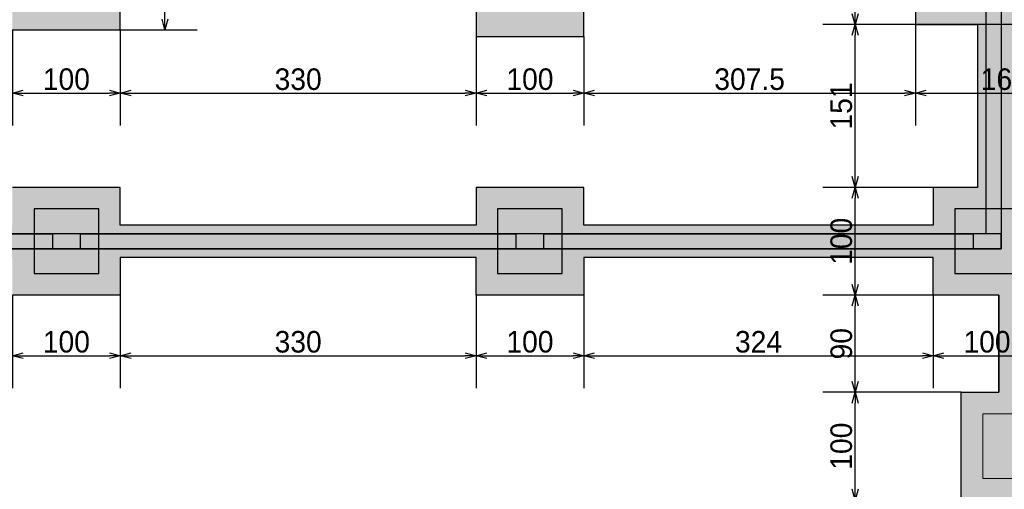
# Model space of a CAD drawing. Header units: millimetres. Extents: x -24 to 384, y -54 to 92.
# Tile 63 of 75: x 228.18 to 237.31, y 72.34 to 76.7. Entities that reach past the tile are written whole.
import ezdxf

# ---------------------------------------------------------------- set-up
doc = ezdxf.new("R2010")
doc.units = ezdxf.units.MM
doc.layers.add('BL_CONTORNO', color=6, linetype='Continuous', lineweight=9)
doc.styles.add('GULIM', font='Gulim.ttf')
doc.dimstyles.new('GULIM-100', dxfattribs={"dimtxt": 0.2, "dimasz": 0.1, "dimexe": 0.3, "dimexo": 0, "dimgap": 0.025, "dimtad": 1, "dimdec": 1, "dimlfac": 100, "dimzin": 12, "dimdsep": 46, "dimtxsty": 'GULIM', "dimblk": 'OPEN30', "dimcen": 0, "dimclrd": 152, "dimclre": 152, "dimclrt": 152, "dimaunit": 1, "dimadec": 0, "dimazin": 0, "dimtfac": 1.875, "dimtdec": 1, "dimtmove": 2, "dimatfit": 3, "dimldrblk": 'OPEN30', "dimfxl": 0, "dimtolj": 1, "dimtzin": 12, "dimlwd": -1, "dimarcsym": 0})

# ---------------------------------------------------------------- blocks, each defined once
blk = doc.blocks.new('_Open30')
at = {"color": 0, "linetype": 'ByBlock', "lineweight": -2}
for p, q in [((-1, 0.268), (0, 0)), ((0, 0), (-1, -0.268)), ((0, 0), (-1, 0))]:
    blk.add_line(p, q, dxfattribs=at)
blk = doc.blocks.new('*D409')
at = {"color": 152, "lineweight": -2, "transparency": 16777216}
for p, q in [((229.1122, 77.6016), (229.8269, 77.6016)), ((229.1122, 76.6016), (229.8269, 76.6016))]:
    blk.add_line(p, q, dxfattribs=at)
at = {"color": 152, "transparency": 16777216}
blk.add_line((229.5269, 76.7016), (229.5269, 77.5016), dxfattribs=at)
at = {"layer": 'Defpoints', "color": 0, "transparency": 16777216}
for p in [(229.1122, 77.6016), (229.5269, 77.6016), (229.1122, 76.6016)]:
    blk.add_point(p, dxfattribs=at)
at = {"color": 152, "transparency": 16777216, "xscale": 0.1, "yscale": 0.1, "zscale": 0.1}
for p, rotation in [((229.5269, 77.6016), 90), ((229.5269, 76.6016), 270)]:
    blk.add_blockref('_Open30', p, dxfattribs=dict(at, rotation=rotation))
at = {"color": 152, "transparency": 16777216, "insert": (229.3991, 77.1016), "char_height": 0.2, "attachment_point": 5, "rotation": 90, "style": 'GULIM'}
blk.add_mtext('\\A1;100', dxfattribs=at)
blk = doc.blocks.new('*D421')
at = {"color": 152, "lineweight": -2, "transparency": 16777216}
for p, q in [((236.9122, 73.2416), (235.6285, 73.2416)), ((236.9122, 72.2416), (235.6285, 72.2416))]:
    blk.add_line(p, q, dxfattribs=at)
at = {"color": 152, "transparency": 16777216}
blk.add_line((235.9285, 72.3416), (235.9285, 73.1416), dxfattribs=at)
at = {"layer": 'Defpoints', "color": 0, "transparency": 16777216}
for p in [(235.9285, 73.2416), (236.9122, 73.2416), (236.9122, 72.2416)]:
    blk.add_point(p, dxfattribs=at)
at = {"color": 152, "transparency": 16777216, "xscale": 0.1, "yscale": 0.1, "zscale": 0.1}
for p, rotation in [((235.9285, 73.2416), 90), ((235.9285, 72.2416), 270)]:
    blk.add_blockref('_Open30', p, dxfattribs=dict(at, rotation=rotation))
at = {"color": 152, "transparency": 16777216, "insert": (235.8007, 72.7416), "char_height": 0.2, "attachment_point": 5, "rotation": 90, "style": 'GULIM'}
blk.add_mtext('\\A1;100', dxfattribs=at)
blk = doc.blocks.new('*D422')
at = {"color": 152, "lineweight": -2, "transparency": 16777216}
for p, q in [((236.6522, 74.1416), (235.6285, 74.1416)), ((236.9122, 73.2416), (235.6285, 73.2416))]:
    blk.add_line(p, q, dxfattribs=at)
at = {"color": 152, "transparency": 16777216}
blk.add_line((235.9285, 73.3416), (235.9285, 74.0416), dxfattribs=at)
at = {"layer": 'Defpoints', "color": 0, "transparency": 16777216}
for p in [(235.9285, 74.1416), (236.6522, 74.1416), (236.9122, 73.2416)]:
    blk.add_point(p, dxfattribs=at)
at = {"color": 152, "transparency": 16777216, "xscale": 0.1, "yscale": 0.1, "zscale": 0.1}
for p, rotation in [((235.9285, 74.1416), 90), ((235.9285, 73.2416), 270)]:
    blk.add_blockref('_Open30', p, dxfattribs=dict(at, rotation=rotation))
at = {"color": 152, "transparency": 16777216, "insert": (235.8009, 73.6916), "char_height": 0.2, "attachment_point": 5, "rotation": 90, "style": 'GULIM'}
blk.add_mtext('\\A1;90', dxfattribs=at)
blk = doc.blocks.new('*D423')
at = {"color": 152, "lineweight": -2, "transparency": 16777216}
for p, q in [((236.6522, 75.1416), (235.6285, 75.1416)), ((236.6522, 74.1416), (235.6285, 74.1416))]:
    blk.add_line(p, q, dxfattribs=at)
at = {"color": 152, "transparency": 16777216}
blk.add_line((235.9285, 74.2416), (235.9285, 75.0416), dxfattribs=at)
at = {"layer": 'Defpoints', "color": 0, "transparency": 16777216}
for p in [(235.9285, 75.1416), (236.6522, 75.1416), (236.6522, 74.1416)]:
    blk.add_point(p, dxfattribs=at)
at = {"color": 152, "transparency": 16777216, "xscale": 0.1, "yscale": 0.1, "zscale": 0.1}
for p, rotation in [((235.9285, 75.1416), 90), ((235.9285, 74.1416), 270)]:
    blk.add_blockref('_Open30', p, dxfattribs=dict(at, rotation=rotation))
at = {"color": 152, "transparency": 16777216, "insert": (235.8007, 74.6416), "char_height": 0.2, "attachment_point": 5, "rotation": 90, "style": 'GULIM'}
blk.add_mtext('\\A1;100', dxfattribs=at)
blk = doc.blocks.new('*D424')
at = {"color": 152, "lineweight": -2, "transparency": 16777216}
for p, q in [((238.1372, 76.6516), (235.6285, 76.6516)), ((236.6522, 75.1416), (235.6285, 75.1416))]:
    blk.add_line(p, q, dxfattribs=at)
at = {"color": 152, "transparency": 16777216}
blk.add_line((235.9285, 75.2416), (235.9285, 76.5516), dxfattribs=at)
at = {"layer": 'Defpoints', "color": 0, "transparency": 16777216}
for p in [(235.9285, 76.6516), (238.1372, 76.6516), (236.6522, 75.1416)]:
    blk.add_point(p, dxfattribs=at)
at = {"color": 152, "transparency": 16777216, "xscale": 0.1, "yscale": 0.1, "zscale": 0.1}
for p, rotation in [((235.9285, 76.6516), 90), ((235.9285, 75.1416), 270)]:
    blk.add_blockref('_Open30', p, dxfattribs=dict(at, rotation=rotation))
at = {"color": 152, "transparency": 16777216, "insert": (235.8007, 75.8966), "char_height": 0.2, "attachment_point": 5, "rotation": 90, "style": 'GULIM'}
blk.add_mtext('\\A1;151', dxfattribs=at)
blk = doc.blocks.new('*D425')
at = {"color": 152, "lineweight": -2, "transparency": 16777216}
for p, q in [((238.1372, 77.5516), (235.6285, 77.5516)), ((236.4872, 76.6516), (235.6285, 76.6516))]:
    blk.add_line(p, q, dxfattribs=at)
at = {"color": 152, "transparency": 16777216}
blk.add_line((235.9285, 76.7516), (235.9285, 77.4516), dxfattribs=at)
at = {"layer": 'Defpoints', "color": 0, "transparency": 16777216}
for p in [(235.9285, 77.5516), (238.1372, 77.5516), (236.4872, 76.6516)]:
    blk.add_point(p, dxfattribs=at)
at = {"color": 152, "transparency": 16777216, "xscale": 0.1, "yscale": 0.1, "zscale": 0.1}
for p, rotation in [((235.9285, 77.5516), 90), ((235.9285, 76.6516), 270)]:
    blk.add_blockref('_Open30', p, dxfattribs=dict(at, rotation=rotation))
at = {"color": 152, "transparency": 16777216, "insert": (235.8009, 77.1016), "char_height": 0.2, "attachment_point": 5, "rotation": 90, "style": 'GULIM'}
blk.add_mtext('\\A1;90', dxfattribs=at)
blk = doc.blocks.new('*D447')
at = {"color": 152, "lineweight": -2, "transparency": 16777216}
for p, q in [((228.1122, 76.6016), (228.1122, 75.716)), ((229.1122, 76.6016), (229.1122, 75.716))]:
    blk.add_line(p, q, dxfattribs=at)
at = {"color": 152, "transparency": 16777216}
blk.add_line((228.2122, 76.016), (229.0122, 76.016), dxfattribs=at)
at = {"layer": 'Defpoints', "color": 0, "transparency": 16777216}
for p in [(228.1122, 76.6016), (229.1122, 76.6016), (229.1122, 76.016)]:
    blk.add_point(p, dxfattribs=at)
at = {"color": 152, "transparency": 16777216, "xscale": 0.1, "yscale": 0.1, "zscale": 0.1, "rotation": 180}
blk.add_blockref('_Open30', (228.1122, 76.016), dxfattribs=at)
at = {"color": 152, "transparency": 16777216, "xscale": 0.1, "yscale": 0.1, "zscale": 0.1}
blk.add_blockref('_Open30', (229.1122, 76.016), dxfattribs=at)
at = {"color": 152, "transparency": 16777216, "insert": (228.6122, 76.1438), "char_height": 0.2, "attachment_point": 5, "style": 'GULIM'}
blk.add_mtext('\\A1;100', dxfattribs=at)
blk = doc.blocks.new('*D448')
at = {"color": 152, "lineweight": -2, "transparency": 16777216}
for p, q in [((229.1122, 76.6016), (229.1122, 75.716)), ((232.4122, 76.5416), (232.4122, 75.716))]:
    blk.add_line(p, q, dxfattribs=at)
at = {"color": 152, "transparency": 16777216}
blk.add_line((229.2122, 76.016), (232.3122, 76.016), dxfattribs=at)
at = {"layer": 'Defpoints', "color": 0, "transparency": 16777216}
for p in [(229.1122, 76.6016), (232.4122, 76.5416), (232.4122, 76.016)]:
    blk.add_point(p, dxfattribs=at)
at = {"color": 152, "transparency": 16777216, "xscale": 0.1, "yscale": 0.1, "zscale": 0.1, "rotation": 180}
blk.add_blockref('_Open30', (229.1122, 76.016), dxfattribs=at)
at = {"color": 152, "transparency": 16777216, "xscale": 0.1, "yscale": 0.1, "zscale": 0.1}
blk.add_blockref('_Open30', (232.4122, 76.016), dxfattribs=at)
at = {"color": 152, "transparency": 16777216, "insert": (230.7622, 76.1435), "char_height": 0.2, "attachment_point": 5, "style": 'GULIM'}
blk.add_mtext('\\A1;330', dxfattribs=at)
blk = doc.blocks.new('*D449')
at = {"color": 152, "lineweight": -2, "transparency": 16777216}
for p, q in [((232.4122, 76.5416), (232.4122, 75.716)), ((233.4122, 76.5416), (233.4122, 75.716))]:
    blk.add_line(p, q, dxfattribs=at)
at = {"color": 152, "transparency": 16777216}
blk.add_line((232.5122, 76.016), (233.3122, 76.016), dxfattribs=at)
at = {"layer": 'Defpoints', "color": 0, "transparency": 16777216}
for p in [(232.4122, 76.5416), (233.4122, 76.5416), (233.4122, 76.016)]:
    blk.add_point(p, dxfattribs=at)
at = {"color": 152, "transparency": 16777216, "xscale": 0.1, "yscale": 0.1, "zscale": 0.1, "rotation": 180}
blk.add_blockref('_Open30', (232.4122, 76.016), dxfattribs=at)
at = {"color": 152, "transparency": 16777216, "xscale": 0.1, "yscale": 0.1, "zscale": 0.1}
blk.add_blockref('_Open30', (233.4122, 76.016), dxfattribs=at)
at = {"color": 152, "transparency": 16777216, "insert": (232.9122, 76.1438), "char_height": 0.2, "attachment_point": 5, "style": 'GULIM'}
blk.add_mtext('\\A1;100', dxfattribs=at)
blk = doc.blocks.new('*D450')
at = {"color": 152, "lineweight": -2, "transparency": 16777216}
for p, q in [((236.4872, 76.6516), (236.4872, 75.716)), ((233.4122, 76.5416), (233.4122, 75.716))]:
    blk.add_line(p, q, dxfattribs=at)
at = {"color": 152, "transparency": 16777216}
blk.add_line((233.5122, 76.016), (236.3872, 76.016), dxfattribs=at)
at = {"layer": 'Defpoints', "color": 0, "transparency": 16777216}
for p in [(236.4872, 76.6516), (233.4122, 76.5416), (236.4872, 76.016)]:
    blk.add_point(p, dxfattribs=at)
at = {"color": 152, "transparency": 16777216, "xscale": 0.1, "yscale": 0.1, "zscale": 0.1, "rotation": 180}
blk.add_blockref('_Open30', (233.4122, 76.016), dxfattribs=at)
at = {"color": 152, "transparency": 16777216, "xscale": 0.1, "yscale": 0.1, "zscale": 0.1}
blk.add_blockref('_Open30', (236.4872, 76.016), dxfattribs=at)
at = {"color": 152, "transparency": 16777216, "insert": (234.9497, 76.1437), "char_height": 0.2, "attachment_point": 5, "style": 'GULIM'}
blk.add_mtext('\\A1;307.5', dxfattribs=at)
blk = doc.blocks.new('*D451')
at = {"color": 152, "lineweight": -2, "transparency": 16777216}
for p, q in [((236.4872, 77.5516), (236.4872, 75.716)), ((238.1372, 76.6516), (238.1372, 75.716))]:
    blk.add_line(p, q, dxfattribs=at)
at = {"color": 152, "transparency": 16777216}
blk.add_line((236.5872, 76.016), (238.0372, 76.016), dxfattribs=at)
at = {"layer": 'Defpoints', "color": 0, "transparency": 16777216}
for p in [(236.4872, 77.5516), (238.1372, 76.6516), (238.1372, 76.016)]:
    blk.add_point(p, dxfattribs=at)
at = {"color": 152, "transparency": 16777216, "xscale": 0.1, "yscale": 0.1, "zscale": 0.1, "rotation": 180}
blk.add_blockref('_Open30', (236.4872, 76.016), dxfattribs=at)
at = {"color": 152, "transparency": 16777216, "xscale": 0.1, "yscale": 0.1, "zscale": 0.1}
blk.add_blockref('_Open30', (238.1372, 76.016), dxfattribs=at)
at = {"color": 152, "transparency": 16777216, "insert": (237.3122, 76.1438), "char_height": 0.2, "attachment_point": 5, "style": 'GULIM'}
blk.add_mtext('\\A1;165', dxfattribs=at)
blk = doc.blocks.new('*D470')
at = {"color": 152, "lineweight": -2, "transparency": 16777216}
for p, q in [((228.1122, 74.1416), (228.1122, 73.2808)), ((229.1122, 74.1416), (229.1122, 73.2808))]:
    blk.add_line(p, q, dxfattribs=at)
at = {"color": 152, "transparency": 16777216}
blk.add_line((228.2122, 73.5808), (229.0122, 73.5808), dxfattribs=at)
at = {"layer": 'Defpoints', "color": 0, "transparency": 16777216}
for p in [(228.1122, 74.1416), (229.1122, 74.1416), (229.1122, 73.5808)]:
    blk.add_point(p, dxfattribs=at)
at = {"color": 152, "transparency": 16777216, "xscale": 0.1, "yscale": 0.1, "zscale": 0.1, "rotation": 180}
blk.add_blockref('_Open30', (228.1122, 73.5808), dxfattribs=at)
at = {"color": 152, "transparency": 16777216, "xscale": 0.1, "yscale": 0.1, "zscale": 0.1}
blk.add_blockref('_Open30', (229.1122, 73.5808), dxfattribs=at)
at = {"color": 152, "transparency": 16777216, "insert": (228.6122, 73.7086), "char_height": 0.2, "attachment_point": 5, "style": 'GULIM'}
blk.add_mtext('\\A1;100', dxfattribs=at)
blk = doc.blocks.new('*D471')
at = {"color": 152, "lineweight": -2, "transparency": 16777216}
for p, q in [((229.1122, 74.1416), (229.1122, 73.2808)), ((232.4122, 74.1416), (232.4122, 73.2808))]:
    blk.add_line(p, q, dxfattribs=at)
at = {"color": 152, "transparency": 16777216}
blk.add_line((229.2122, 73.5808), (232.3122, 73.5808), dxfattribs=at)
at = {"layer": 'Defpoints', "color": 0, "transparency": 16777216}
for p in [(229.1122, 74.1416), (232.4122, 74.1416), (232.4122, 73.5808)]:
    blk.add_point(p, dxfattribs=at)
at = {"color": 152, "transparency": 16777216, "xscale": 0.1, "yscale": 0.1, "zscale": 0.1, "rotation": 180}
blk.add_blockref('_Open30', (229.1122, 73.5808), dxfattribs=at)
at = {"color": 152, "transparency": 16777216, "xscale": 0.1, "yscale": 0.1, "zscale": 0.1}
blk.add_blockref('_Open30', (232.4122, 73.5808), dxfattribs=at)
at = {"color": 152, "transparency": 16777216, "insert": (230.7622, 73.7083), "char_height": 0.2, "attachment_point": 5, "style": 'GULIM'}
blk.add_mtext('\\A1;330', dxfattribs=at)
blk = doc.blocks.new('*D472')
at = {"color": 152, "lineweight": -2, "transparency": 16777216}
for p, q in [((232.4122, 74.1416), (232.4122, 73.2808)), ((233.4122, 74.1416), (233.4122, 73.2808))]:
    blk.add_line(p, q, dxfattribs=at)
at = {"color": 152, "transparency": 16777216}
blk.add_line((232.5122, 73.5808), (233.3122, 73.5808), dxfattribs=at)
at = {"layer": 'Defpoints', "color": 0, "transparency": 16777216}
for p in [(232.4122, 74.1416), (233.4122, 74.1416), (233.4122, 73.5808)]:
    blk.add_point(p, dxfattribs=at)
at = {"color": 152, "transparency": 16777216, "xscale": 0.1, "yscale": 0.1, "zscale": 0.1, "rotation": 180}
blk.add_blockref('_Open30', (232.4122, 73.5808), dxfattribs=at)
at = {"color": 152, "transparency": 16777216, "xscale": 0.1, "yscale": 0.1, "zscale": 0.1}
blk.add_blockref('_Open30', (233.4122, 73.5808), dxfattribs=at)
at = {"color": 152, "transparency": 16777216, "insert": (232.9122, 73.7086), "char_height": 0.2, "attachment_point": 5, "style": 'GULIM'}
blk.add_mtext('\\A1;100', dxfattribs=at)
blk = doc.blocks.new('*D473')
at = {"color": 152, "lineweight": -2, "transparency": 16777216}
for p, q in [((233.4122, 74.1416), (233.4122, 73.2808)), ((236.6522, 74.1416), (236.6522, 73.2808))]:
    blk.add_line(p, q, dxfattribs=at)
at = {"color": 152, "transparency": 16777216}
blk.add_line((233.5122, 73.5808), (236.5522, 73.5808), dxfattribs=at)
at = {"layer": 'Defpoints', "color": 0, "transparency": 16777216}
for p in [(233.4122, 74.1416), (236.6522, 74.1416), (236.6522, 73.5808)]:
    blk.add_point(p, dxfattribs=at)
at = {"color": 152, "transparency": 16777216, "xscale": 0.1, "yscale": 0.1, "zscale": 0.1, "rotation": 180}
blk.add_blockref('_Open30', (233.4122, 73.5808), dxfattribs=at)
at = {"color": 152, "transparency": 16777216, "xscale": 0.1, "yscale": 0.1, "zscale": 0.1}
blk.add_blockref('_Open30', (236.6522, 73.5808), dxfattribs=at)
at = {"color": 152, "transparency": 16777216, "insert": (235.0322, 73.7084), "char_height": 0.2, "attachment_point": 5, "style": 'GULIM'}
blk.add_mtext('\\A1;324', dxfattribs=at)
blk = doc.blocks.new('*D474')
at = {"color": 152, "lineweight": -2, "transparency": 16777216}
for p, q in [((236.6522, 74.1416), (236.6522, 73.2808)), ((237.6522, 74.1416), (237.6522, 73.2808))]:
    blk.add_line(p, q, dxfattribs=at)
at = {"color": 152, "transparency": 16777216}
blk.add_line((236.7522, 73.5808), (237.5522, 73.5808), dxfattribs=at)
at = {"layer": 'Defpoints', "color": 0, "transparency": 16777216}
for p in [(236.6522, 74.1416), (237.6522, 74.1416), (237.6522, 73.5808)]:
    blk.add_point(p, dxfattribs=at)
at = {"color": 152, "transparency": 16777216, "xscale": 0.1, "yscale": 0.1, "zscale": 0.1, "rotation": 180}
blk.add_blockref('_Open30', (236.6522, 73.5808), dxfattribs=at)
at = {"color": 152, "transparency": 16777216, "xscale": 0.1, "yscale": 0.1, "zscale": 0.1}
blk.add_blockref('_Open30', (237.6522, 73.5808), dxfattribs=at)
at = {"color": 152, "transparency": 16777216, "insert": (237.1522, 73.7086), "char_height": 0.2, "attachment_point": 5, "style": 'GULIM'}
blk.add_mtext('\\A1;100', dxfattribs=at)

msp = doc.modelspace()

# ---------------------------------------------------------------- hatches: boundary and pattern name
h = msp.add_hatch(color=11)
h.dxf.hatch_style = 1
h.paths.add_polyline_path([(202.7422, 83.3116), (237.2822, 83.3116), (237.2822, 74.5716), (202.7422, 74.5716)], flags=16)
h.paths.add_polyline_path([(202.3122, 83.6816), (203.3122, 83.6816), (203.3122, 83.3916), (206.6122, 83.3916), (206.6122, 83.7416), (207.6122, 83.7416), (207.6122, 83.3916), (210.9122, 83.3916), (210.9122, 83.6816), (211.9122, 83.6816), (211.9122, 83.3916), (215.2122, 83.3916), (215.2122, 83.7416), (216.2122, 83.7416), (216.2122, 83.3916), (219.5122, 83.3916), (219.5122, 83.6816), (220.5122, 83.6816), (220.5122, 83.3916), (223.8122, 83.3916), (223.8122, 83.7416), (224.8122, 83.7416), (224.8122, 83.3916), (228.1122, 83.3916), (228.1122, 83.6816), (229.1122, 83.6816), (229.1122, 83.3916), (232.4122, 83.3916), (232.4122, 83.7416), (233.4122, 83.7416), (233.4122, 83.3916), (236.4872, 83.3916), (236.4872, 83.6316), (238.1372, 83.6316), (238.1372, 83.3916), (241.2122, 83.3916), (241.2122, 83.7416), (242.2122, 83.7416), (242.2122, 83.3916), (245.5122, 83.3916), (245.5122, 83.6816), (246.5122, 83.6816), (246.5122, 82.6816), (246.1622, 82.6816), (246.1622, 80.6416), (246.5122, 80.6416), (246.5122, 79.6416), (246.1622, 79.6416), (246.1622, 77.6016), (246.5122, 77.6016), (246.5122, 76.6016), (246.1622, 76.6016), (246.1622, 73.2416), (246.5122, 73.2416), (246.5122, 72.2416), (246.1622, 72.2416), (246.1622, 68.9416), (246.5122, 68.9416), (246.5122, 67.9416), (246.1622, 67.9416), (246.1622, 64.7016), (246.5122, 64.7016), (246.5122, 63.7016), (246.1622, 63.7016), (246.1622, 60.4016), (246.5122, 60.4016), (246.5122, 59.4016), (245.5122, 59.4016), (245.5122, 59.6916), (243.4122, 59.6916), (243.4122, 59.3416), (242.4122, 59.3416), (242.4122, 59.6916), (240.3722, 59.6916), (240.3722, 59.3416), (239.3722, 59.3416), (239.3722, 59.6916), (237.9122, 59.6916), (237.9122, 59.4016), (236.9122, 59.4016), (236.9122, 60.4016), (237.2622, 60.4016), (237.2622, 63.7016), (236.9122, 63.7016), (236.9122, 64.7016), (237.2622, 64.7016), (237.2622, 67.9416), (236.9122, 67.9416), (236.9122, 68.9416), (237.2622, 68.9416), (237.2622, 72.2416), (236.9122, 72.2416), (236.9122, 73.2416), (237.2622, 73.2416), (237.2622, 74.1416), (236.6522, 74.1416), (236.6522, 74.4916), (233.4122, 74.4916), (233.4122, 74.1416), (232.4122, 74.1416), (232.4122, 74.4916), (229.1122, 74.4916), (229.1122, 74.1416), (228.1122, 74.1416), (228.1122, 74.4916), (224.8122, 74.4916), (224.8122, 74.1416), (223.8122, 74.1416), (223.8122, 74.4916), (220.5122, 74.4916), (220.5122, 74.1416), (219.5122, 74.1416), (219.5122, 74.4916), (216.2122, 74.4916), (216.2122, 74.1416), (215.2122, 74.1416), (215.2122, 74.4916), (211.9122, 74.4916), (211.9122, 74.1416), (210.9122, 74.1416), (210.9122, 74.4916), (207.6122, 74.4916), (207.6122, 74.1416), (206.6122, 74.1416), (206.6122, 74.4916), (203.3722, 74.4916), (203.3722, 74.1416), (202.3722, 74.1416), (202.3722, 75.1416), (202.6622, 75.1416), (202.6622, 76.6016), (202.3122, 76.6016), (202.3122, 77.6016), (202.6622, 77.6016), (202.6622, 79.6416), (202.3122, 79.6416), (202.3122, 80.6416), (202.6622, 80.6416), (202.6622, 82.6816), (202.3122, 82.6816)])
h.paths.add_polyline_path([(237.3422, 83.3116), (246.0822, 83.3116), (246.0822, 59.7716), (237.3422, 59.7716)], flags=16)
h = msp.add_hatch(color=254)
h.dxf.hatch_style = 1
h.paths.add_polyline_path([(202.7422, 83.3116), (237.2822, 83.3116), (237.2822, 74.5716), (202.7422, 74.5716)])
h.paths.add_polyline_path([(202.8822, 77.1116), (211.3422, 77.1116), (211.3422, 83.1716), (202.8822, 83.1716)], flags=16)
h.paths.add_polyline_path([(211.4822, 83.1716), (219.9422, 83.1716), (219.9422, 77.1116), (211.4822, 77.1116)], flags=16)
h.paths.add_polyline_path([(237.1422, 74.7116), (202.8822, 74.7116), (202.8822, 76.9716), (237.1422, 76.9716)], flags=16)
h.paths.add_polyline_path([(222.6322, 79.9216), (224.2422, 79.9216), (224.2422, 77.1116), (222.6322, 77.1116)], flags=16)
h.paths.add_polyline_path([(224.3822, 77.1116), (225.9922, 77.1116), (225.9922, 79.9216), (224.3822, 79.9216)], flags=16)
h.paths.add_polyline_path([(220.0822, 83.1716), (224.2422, 83.1716), (224.2422, 80.0616), (222.4922, 80.0616), (222.4922, 77.1116), (220.0822, 77.1116)], flags=16)
h.paths.add_polyline_path([(224.3822, 83.1716), (228.5422, 83.1716), (228.5422, 77.1116), (226.1322, 77.1116), (226.1322, 80.0616), (224.3822, 80.0616)], flags=16)
h.paths.add_polyline_path([(228.6822, 77.1116), (237.1422, 77.1116), (237.1422, 83.1716), (228.6822, 83.1716)], flags=16)
h.paths.add_polyline_path([(237.4822, 77.1116), (245.9422, 77.1116), (245.9422, 83.1716), (237.4822, 83.1716)], flags=16)
h.paths.add_polyline_path([(239.7422, 59.9116), (237.4822, 59.9116), (237.4822, 76.9716), (239.7422, 76.9716)], flags=16)
h.paths.add_polyline_path([(237.3422, 83.3116), (246.0822, 83.3116), (246.0822, 59.7716), (237.3422, 59.7716)])
h.paths.add_polyline_path([(245.9422, 59.9116), (239.8822, 59.9116), (239.8822, 68.3716), (245.9422, 68.3716)], flags=16)
h.paths.add_polyline_path([(239.8822, 76.9716), (245.9422, 76.9716), (245.9422, 68.5116), (239.8822, 68.5116)], flags=16)
h = msp.add_hatch(color=11)
h.dxf.hatch_style = 1
h.paths.add_polyline_path([(202.9622, 76.6016), (203.3122, 76.6016), (203.3122, 76.8916), (206.6122, 76.8916), (206.6122, 76.5416), (207.6122, 76.5416), (207.6122, 76.8916), (210.9122, 76.8916), (210.9122, 76.6016), (211.9122, 76.6016), (211.9122, 76.8916), (215.2122, 76.8916), (215.2122, 76.5416), (216.2122, 76.5416), (216.2122, 76.8916), (219.5122, 76.8916), (219.5122, 76.6016), (220.5122, 76.6016), (220.5122, 76.8916), (223.8122, 76.8916), (223.8122, 76.5416), (224.8122, 76.5416), (224.8122, 76.8916), (228.1122, 76.8916), (228.1122, 76.6016), (229.1122, 76.6016), (229.1122, 76.8916), (232.4122, 76.8916), (232.4122, 76.5416), (233.4122, 76.5416), (233.4122, 76.8916), (236.4872, 76.8916), (236.4872, 76.6516), (237.0622, 76.6516), (237.0622, 75.1416), (236.6522, 75.1416), (236.6522, 74.7916), (233.4122, 74.7916), (233.4122, 75.1416), (232.4122, 75.1416), (232.4122, 74.7916), (229.1122, 74.7916), (229.1122, 75.1416), (228.1122, 75.1416), (228.1122, 74.7916), (224.8122, 74.7916), (224.8122, 75.1416), (223.8122, 75.1416), (223.8122, 74.7916), (220.5122, 74.7916), (220.5122, 75.1416), (219.5122, 75.1416), (219.5122, 74.7916), (216.2122, 74.7916), (216.2122, 75.1416), (215.2122, 75.1416), (215.2122, 74.7916), (211.9122, 74.7916), (211.9122, 75.1416), (210.9122, 75.1416), (210.9122, 74.7916), (207.6122, 74.7916), (207.6122, 75.1416), (206.6122, 75.1416), (206.6122, 74.7916), (203.3722, 74.7916), (203.3722, 75.1416), (202.9622, 75.1416)], flags=16)
h.paths.add_polyline_path([(237.1422, 74.7116), (202.8822, 74.7116), (202.8822, 76.9716), (237.1422, 76.9716)])

# ---------------------------------------------------------------- linework, layer by layer
at = {"color": 1}
for p, q in [((237.1422, 76.9716), (237.1422, 74.7116)), ((237.2822, 76.9716), (237.2822, 74.7116)), ((237.0622, 76.6516), (237.0622, 75.1416)), ((224.4422, 74.7116), (228.4822, 74.7116)), ((228.7422, 74.7116), (232.7822, 74.7116)), ((232.4122, 74.7916), (229.1122, 74.7916)), ((233.0422, 74.7116), (237.0222, 74.7116)), ((236.6522, 74.7916), (233.4122, 74.7916)), ((224.4422, 74.5716), (228.4822, 74.5716)), ((228.7422, 74.5716), (232.7822, 74.5716)), ((233.0422, 74.5716), (237.0222, 74.5716)), ((232.4122, 74.4916), (229.1122, 74.4916)), ((236.6522, 74.4916), (233.4122, 74.4916)), ((237.2622, 74.1416), (237.2622, 73.2416))]:
    msp.add_line(p, q, dxfattribs=at)
at = {"color": 3}
for points in [[(202.7422, 83.3116), (237.2822, 83.3116), (237.2822, 74.5716), (202.7422, 74.5716)], [(237.1422, 74.7116), (202.8822, 74.7116), (202.8822, 76.9716), (237.1422, 76.9716)]]:
    msp.add_lwpolyline(points, close=True, dxfattribs=at)
at = {"color": 2}
for points in [[(228.1122, 76.6016), (229.1122, 76.6016), (229.1122, 76.8916), (232.4122, 76.8916), (232.4122, 76.5416), (233.4122, 76.5416), (233.4122, 76.8916), (236.4872, 76.8916), (236.4872, 76.6516), (237.0622, 76.6516), (237.0622, 75.1416), (236.6522, 75.1416), (236.6522, 74.7916), (233.4122, 74.7916), (233.4122, 75.1416), (232.4122, 75.1416), (232.4122, 74.7916), (229.1122, 74.7916), (229.1122, 75.1416), (228.1122, 75.1416)], [(236.9122, 72.2416), (236.9122, 73.2416), (237.2622, 73.2416), (237.2622, 74.1416), (236.6522, 74.1416), (236.6522, 74.4916), (233.4122, 74.4916), (233.4122, 74.1416), (232.4122, 74.1416), (232.4122, 74.4916), (229.1122, 74.4916), (229.1122, 74.1416), (228.1122, 74.1416)]]:
    msp.add_lwpolyline(points, dxfattribs=at)
at = {"color": 1}
for points in [[(228.3122, 74.9416), (228.3122, 74.3416), (228.9122, 74.3416), (228.9122, 74.9416), (228.3122, 74.9416)], [(232.6122, 74.9416), (232.6122, 74.3416), (233.2122, 74.3416), (233.2122, 74.9416), (232.6122, 74.9416)], [(236.8522, 74.9416), (236.8522, 74.3416), (237.4522, 74.3416), (237.4522, 74.9416), (236.8522, 74.9416)], [(228.4822, 74.7116), (228.4822, 74.5716), (228.7422, 74.5716), (228.7422, 74.7116), (228.4822, 74.7116)], [(228.4822, 74.7116), (228.4822, 74.5716), (228.7422, 74.5716), (228.7422, 74.7116), (228.4822, 74.7116)], [(232.7822, 74.7116), (232.7822, 74.5716), (233.0422, 74.5716), (233.0422, 74.7116), (232.7822, 74.7116)], [(232.7822, 74.7116), (232.7822, 74.5716), (233.0422, 74.5716), (233.0422, 74.7116), (232.7822, 74.7116)], [(237.0222, 74.7116), (237.0222, 74.5716), (237.2822, 74.5716), (237.2822, 74.7116), (237.0222, 74.7116)], [(237.0222, 74.7116), (237.0222, 74.5716), (237.2822, 74.5716), (237.2822, 74.7116), (237.0222, 74.7116)]]:
    msp.add_lwpolyline(points, close=True, dxfattribs=at)
at = {"layer": 'BL_CONTORNO', "color": 1}
msp.add_lwpolyline([(237.1122, 73.0416), (237.1122, 72.4416), (237.7122, 72.4416), (237.7122, 73.0416), (237.1122, 73.0416)], close=True, dxfattribs=at)

# ---------------------------------------------------------------- dimensions: what is measured, and where the dimension line sits
for base, p1, p2, picture, middle in [((229.5269, 77.6016), (229.1122, 76.6016), (229.1122, 77.6016), '*D409', (229.3991, 77.1016)), ((235.9285, 77.5516), (236.4872, 76.6516), (238.1372, 77.5516), '*D425', (235.8009, 77.1016)), ((235.9285, 76.6516), (236.6522, 75.1416), (238.1372, 76.6516), '*D424', (235.8007, 75.8966)), ((235.9285, 75.1416), (236.6522, 74.1416), (236.6522, 75.1416), '*D423', (235.8007, 74.6416)), ((235.9285, 74.1416), (236.9122, 73.2416), (236.6522, 74.1416), '*D422', (235.8009, 73.6916)), ((235.9285, 73.2416), (236.9122, 72.2416), (236.9122, 73.2416), '*D421', (235.8007, 72.7416))]:
    dim = msp.add_linear_dim(base=base, p1=p1, p2=p2, angle=270, dimstyle='GULIM-100')
    dim.commit()
    dim.dimension.update_dxf_attribs({"geometry": picture, "text_midpoint": middle})
for base, p1, p2, picture, middle in [((238.1372, 76.016), (236.4872, 77.5516), (238.1372, 76.6516), '*D451', (237.3122, 76.1438)), ((236.4872, 76.016), (233.4122, 76.5416), (236.4872, 76.6516), '*D450', (234.9497, 76.1437)), ((229.1122, 76.016), (228.1122, 76.6016), (229.1122, 76.6016), '*D447', (228.6122, 76.1438)), ((232.4122, 76.016), (229.1122, 76.6016), (232.4122, 76.5416), '*D448', (230.7622, 76.1435)), ((233.4122, 76.016), (232.4122, 76.5416), (233.4122, 76.5416), '*D449', (232.9122, 76.1438)), ((229.1122, 73.5808), (228.1122, 74.1416), (229.1122, 74.1416), '*D470', (228.6122, 73.7086)), ((232.4122, 73.5808), (229.1122, 74.1416), (232.4122, 74.1416), '*D471', (230.7622, 73.7083)), ((233.4122, 73.5808), (232.4122, 74.1416), (233.4122, 74.1416), '*D472', (232.9122, 73.7086)), ((236.6522, 73.5808), (233.4122, 74.1416), (236.6522, 74.1416), '*D473', (235.0322, 73.7084)), ((237.6522, 73.5808), (236.6522, 74.1416), (237.6522, 74.1416), '*D474', (237.1522, 73.7086))]:
    dim = msp.add_linear_dim(base=base, p1=p1, p2=p2, dimstyle='GULIM-100')
    dim.commit()
    dim.dimension.update_dxf_attribs({"geometry": picture, "text_midpoint": middle})

doc.saveas('drawing.dxf')
